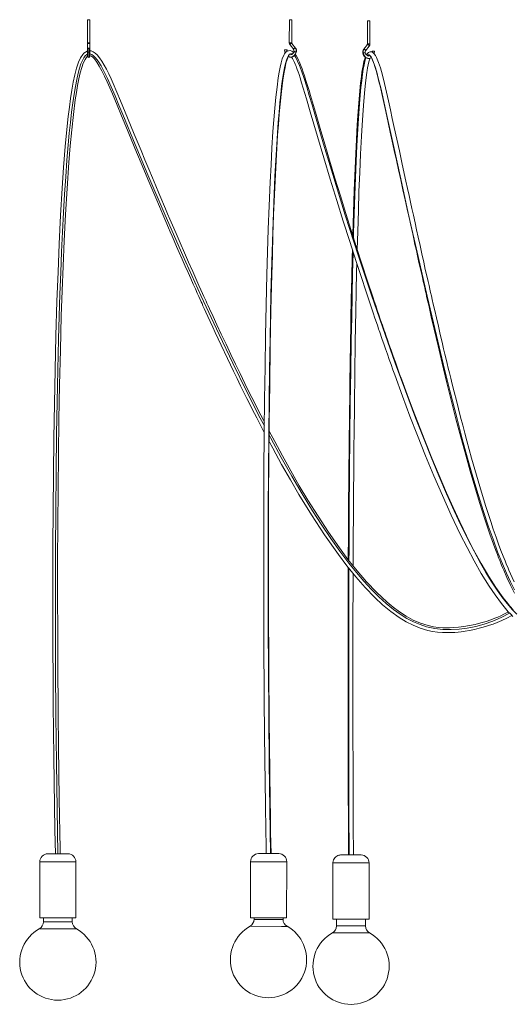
# Model space of a CAD drawing. Header units: millimetres. Extents: x -976 to 763, y -1259 to 2425.
# Tile 1 of 7: x -976 to -363, y -1255 to -28. Entities that reach past the tile are written whole.
import ezdxf

# ---------------------------------------------------------------- set-up
doc = ezdxf.new("R2010")
doc.units = ezdxf.units.MM

msp = doc.modelspace()

# ---------------------------------------------------------------- linework, layer by layer
at = {"color": 7, "linetype": 'Continuous', "lineweight": 15}
for p, q in [((-892, -27.9), (-892, -73.2)), ((-892, -27.9), (-889, -27.9)), ((-889, -73.2), (-889, -27.9)), ((-640.6, -27.7), (-640.7, -56.5)), ((-637.7, -56.5), (-637.6, -27.7)), ((-543.2, -29.2), (-543.2, -58)), ((-540.8, -29.2), (-543.2, -29.2)), ((-540.2, -58), (-540.2, -29.2)), ((-890.5, -56.7), (-890.5, -57.4)), ((-639.8, -59.2), (-635.2, -65)), ((-632.9, -63.2), (-637.4, -57.4)), ((-543.5, -58.8), (-548, -64.6)), ((-545.7, -66.5), (-541.1, -60.7)), ((-890.5, -74.6), (-890.5, -63.2)), ((-643.3, -67), (-643.5, -65.4)), ((-639.1, -71.5), (-639.4, -71.4)), ((-632.9, -63.2), (-632.9, -63.2)), ((-548, -64.6), (-548, -64.6)), ((-541.5, -72.9), (-541.8, -73)), ((-537.4, -66.9), (-537.5, -68.2)), ((-640.2, -74.3), (-639.1, -74.5)), ((-639.1, -74.5), (-638.5, -74.4)), ((-542.5, -75.9), (-541.8, -76)), ((-541.8, -76), (-541.4, -75.9)), ((-941.4, -1067.7), (-916.4, -1067.7)), ((-669.5, -1067.5), (-678.9, -1067.5)), ((-678.9, -1067.5), (-656.6, -1067.5)), ((-653.9, -1067.5), (-663.4, -1067.5)), ((-656.6, -1067.5), (-653.9, -1067.5)), ((-951.4, -1077.7), (-951.4, -1147.7)), ((-906.4, -1147.7), (-906.4, -1077.7)), ((-688.9, -1077.5), (-689, -1147.5)), ((-644, -1147.5), (-643.9, -1077.5)), ((-586.3, -1079.1), (-586.3, -1149.1)), ((-551.3, -1069.1), (-573.6, -1069)), ((-541.3, -1149.1), (-541.3, -1079.1)), ((-906.4, -1147.7), (-951.4, -1147.7)), ((-946.9, -1147.7), (-946.9, -1152.5)), ((-910.9, -1152.5), (-910.9, -1147.7)), ((-689, -1147.5), (-648.9, -1147.5)), ((-684.5, -1147.5), (-684.5, -1149.4)), ((-648.9, -1147.5), (-644, -1147.5)), ((-648.5, -1149.4), (-648.5, -1147.5)), ((-581.8, -1149), (-581.8, -1157.6)), ((-545.8, -1157.6), (-545.8, -1149))]:
    msp.add_line(p, q, dxfattribs=at)
at = {"color": 8, "linetype": 'Continuous', "lineweight": 15}
for p, q in [((-889, -56.7), (-892, -56.7)), ((-640.7, -56.5), (-638, -56.5)), ((-540.2, -58), (-542.9, -58)), ((-637.9, -71.3), (-639.4, -71.4)), ((-543.1, -72.8), (-541.5, -72.9)), ((-537.2, -68.3), (-537.1, -66.9)), ((-678.9, -1067.5), (-678.9, -1067.5)), ((-951.4, -1077.7), (-906.4, -1077.7)), ((-688.9, -1077.5), (-680.4, -1077.5)), ((-680.4, -1077.5), (-643.9, -1077.5)), ((-541.3, -1079.1), (-586.3, -1079.1)), ((-910.9, -1152.5), (-946.9, -1152.5)), ((-684.5, -1149.4), (-679.4, -1149.4)), ((-679.4, -1149.4), (-648.5, -1149.4)), ((-905.8, -1161.2), (-952, -1161.2)), ((-689.7, -1158.1), (-650.4, -1158.2)), ((-650.4, -1158.2), (-643.4, -1158.2)), ((-545.8, -1157.6), (-581.8, -1157.6)), ((-540.7, -1166.4), (-581, -1166.3))]:
    msp.add_line(p, q, dxfattribs=at)
at = {"color": 7, "linetype": 'Continuous', "lineweight": 15, "flags": 128}
for points in [[(-638.2, -27.7), (-638.7, -27.7), (-639.3, -27.7), (-639.8, -27.7), (-640.3, -27.7), (-640.6, -27.7), (-640.6, -27.7), (-640.4, -27.7), (-640.1, -27.7), (-639.5, -27.7), (-639, -27.7), (-638.4, -27.7), (-637.9, -27.7), (-637.7, -27.7), (-637.6, -27.7), (-637.8, -27.7), (-638.2, -27.7)], [(-892, -66.8), (-892.5, -66.9), (-894.6, -68), (-896.4, -69.4), (-898, -71.1), (-900.8, -75.4), (-903.1, -80.7), (-905.6, -88.1), (-907.7, -96.6), (-909.7, -105.6), (-911.4, -115.4), (-913, -125.9), (-914.6, -136.9), (-916, -148.5), (-917.3, -160.4), (-919.7, -186), (-921.8, -212.1), (-923.5, -237.8), (-925.5, -271.9), (-927.3, -307.1), (-928.7, -342.7), (-930, -378.5), (-931.3, -421.7), (-932.4, -464.1), (-933.2, -506.4), (-933.9, -549.9), (-934.5, -594.4), (-934.9, -639), (-935.1, -684.3), (-935.2, -730.2), (-935.2, -776.2), (-935.1, -812.2), (-934.9, -847.3), (-934.6, -881.6), (-934.3, -914.8), (-933.9, -947.1), (-933.5, -977.7), (-933, -1008), (-932.5, -1038.4), (-931.9, -1067.7)], [(-925.9, -1067.7), (-926.2, -1056.8), (-926.4, -1045.7), (-926.6, -1035.4), (-926.7, -1026), (-926.9, -1016.6), (-927.1, -1003.7), (-927.3, -990), (-927.5, -975.5), (-927.8, -959), (-928, -941.7), (-928.2, -923.4), (-928.4, -904.2), (-928.6, -884), (-928.9, -837.8), (-929.1, -792), (-929.2, -746.6), (-929.2, -701.9), (-929, -657.1), (-928.7, -613.2), (-928.2, -570), (-927.6, -526.6), (-926.8, -483.1), (-925.8, -439.8), (-924.6, -397.1), (-923.6, -365.9), (-922.5, -335), (-921.1, -303.3), (-919.5, -270.8), (-917.5, -238), (-915.3, -205.7), (-913.6, -185), (-911.7, -165.1), (-909.6, -146), (-907.2, -127.6), (-905.8, -118.4), (-904.3, -109.7), (-902.7, -101.5), (-901, -94.1), (-899.1, -87.5), (-897.2, -82), (-895, -77.4), (-893.7, -75.4), (-892.4, -73.8), (-891.9, -73.5)], [(-671.7, -529.4), (-673.4, -526), (-679, -515.2), (-684.6, -504.2), (-690.1, -493.2), (-695.9, -481.5), (-702, -468.9), (-707.6, -457.4), (-713.4, -445.2), (-719.5, -432.4), (-725.4, -419.9), (-730.8, -408.3), (-735.7, -397.7), (-740.1, -388.2), (-741.8, -384.3), (-743.3, -381.1), (-744.4, -378.7), (-745.1, -377), (-745.9, -375.3), (-747.1, -372.7), (-748.6, -369.3), (-750.7, -364.7), (-753.2, -359.1), (-755.8, -353.4), (-758.4, -347.5), (-761, -341.5), (-766.1, -330.1), (-771.3, -318.2), (-776.6, -306), (-781.6, -294.4), (-786.1, -283.9), (-789.3, -276.4), (-792.2, -269.6), (-794.9, -263.4), (-797.2, -257.9), (-799.4, -252.6), (-803, -244.1), (-806.9, -234.8), (-811.1, -224.8), (-815.6, -214.1), (-820.4, -202.6), (-825.3, -190.8), (-833.7, -170.5), (-842.2, -149.9), (-850.8, -129), (-859.9, -107.4), (-862.6, -101.3), (-865.4, -95.3), (-868.2, -89.6), (-871.1, -84.3), (-874, -79.4), (-877, -75.1), (-879.9, -71.6), (-882.4, -69.3), (-884.9, -67.7), (-887.5, -66.7), (-889, -66.6)], [(-889, -72.6), (-888.7, -72.6), (-887.2, -73.3), (-885.4, -74.6), (-883.4, -76.7), (-880.4, -80.6), (-877.3, -85.5), (-874.1, -91.4), (-870.8, -98), (-867.5, -105.2), (-864.2, -112.6), (-860.9, -120.2), (-855.2, -134.2), (-849.7, -147.7), (-844.4, -160.5), (-837.7, -176.7), (-831, -193), (-824, -209.7), (-816.8, -226.7), (-812, -238.3), (-807.1, -249.9), (-802.5, -260.6), (-798.3, -270.4), (-794.5, -279.3), (-791.1, -287.3), (-788.9, -292.2), (-786.6, -297.5), (-784, -303.6), (-781, -310.4), (-777.8, -317.9), (-774.2, -326.2), (-770.2, -335.1), (-766.7, -343.1), (-763.3, -350.6), (-760.4, -357.4), (-757.7, -363.3), (-755.4, -368.5), (-753.4, -372.9), (-751.8, -376.5), (-750.5, -379.4), (-749.4, -381.7), (-748.3, -384.3), (-746.6, -387.9), (-744.6, -392.4), (-742.1, -397.7), (-739.3, -404), (-736.1, -410.9), (-732.9, -417.8), (-710.3, -465.8), (-705.7, -475.1), (-701.4, -484.1), (-697.3, -492.4), (-693.5, -499.9), (-690, -506.9), (-686.9, -513.2), (-684, -518.7), (-681.2, -524.3), (-677.9, -530.6), (-674.3, -537.5), (-671.8, -542.3)], [(-635.3, -68.5), (-636.3, -67.7), (-637.6, -66.9), (-639.5, -66.3), (-641.6, -66.4), (-643.2, -67), (-644.5, -67.9), (-645.7, -69.1), (-646.6, -70.4), (-647.4, -71.8), (-649.4, -76.5), (-650.9, -81.6), (-652.1, -87.1), (-653.3, -93.3), (-654.4, -100.2), (-656, -111.8), (-657.4, -124.5), (-658.7, -138.1), (-659.9, -152.5), (-661, -167.3), (-662.3, -187.7), (-663.4, -208.8), (-664.5, -230.3), (-665.7, -259.6), (-666.8, -288.8), (-667.7, -317.6), (-668.5, -345.5), (-669.4, -383.2), (-670.2, -421.8), (-670.8, -461.1), (-671.4, -500.8), (-671.8, -540.9), (-672.2, -593.5), (-672.5, -646.4), (-672.6, -700.7), (-672.5, -753.4), (-672.3, -806.9), (-672.3, -819), (-672.2, -831.1), (-672.1, -843.2), (-672, -855.4), (-671.9, -867.5), (-671.9, -879.6), (-671.8, -890.8), (-671.6, -902.6), (-671.5, -913.2), (-671.4, -922.6), (-671.4, -931), (-671.3, -938.1), (-671.2, -944.2), (-671.2, -949.1), (-671.1, -950.9), (-671.1, -952.5), (-671.1, -953.9), (-671.1, -955.4), (-671.1, -958), (-671, -961.8), (-670.9, -967), (-670.9, -973.3), (-670.8, -980.1), (-670.7, -987.9), (-670.5, -996.7), (-670.4, -1006.4), (-670.2, -1017.2), (-670.1, -1028.6), (-669.9, -1041), (-669.6, -1054.3), (-669.4, -1067.5)], [(-663.4, -1067.5), (-663.7, -1054.1), (-663.9, -1040.6), (-664.1, -1028), (-664.3, -1016.4), (-664.4, -1005.7), (-664.6, -996.2), (-664.7, -987.6), (-664.8, -980), (-664.9, -973.4), (-664.9, -967), (-665, -961.9), (-665.1, -958), (-665.1, -955.4), (-665.1, -953.2), (-665.1, -950.6), (-665.2, -947.6), (-665.2, -944), (-665.3, -939.8), (-665.3, -935.1), (-665.4, -929.8), (-665.5, -921.6), (-665.6, -912.4), (-665.7, -902.2), (-665.8, -890.8), (-665.9, -877.2), (-666, -862.7), (-666.1, -848.2), (-666.2, -833.6), (-666.3, -819.1), (-666.3, -804.7), (-666.4, -790.2), (-666.5, -750.8), (-666.6, -711.7), (-666.5, -665.9), (-666.4, -620.9), (-666.1, -576.7), (-665.7, -529.3), (-665.1, -482.2), (-664.4, -435.6), (-663.6, -389.9), (-662.5, -345.4), (-661.8, -321.2), (-661.1, -296.4), (-660.2, -271.1), (-659.2, -245.7), (-658, -220.4), (-656.7, -195.6), (-655.2, -171.7), (-654.3, -158.3), (-653.3, -145.4), (-652.2, -133), (-651, -121.1), (-649.7, -110.1), (-648.3, -100), (-647.2, -93.2), (-646, -87.2), (-644.8, -82.1), (-643.3, -77.4), (-642.5, -75.3), (-641.6, -73.6), (-641.2, -73), (-640.8, -72.7)], [(-646.5, -65.4), (-646.2, -67.8), (-645.7, -69.1)], [(-643.8, -65.4), (-644.2, -65.4), (-644.7, -65.4), (-645.2, -65.4), (-645.7, -65.4), (-646.1, -65.4), (-646.4, -65.4), (-646.5, -65.4), (-646.5, -65.4)], [(-646.5, -65.4), (-646.3, -65.4), (-646.2, -65.4)], [(-646.2, -65.4), (-645.8, -65.4), (-645.3, -65.4), (-644.8, -65.4), (-644.3, -65.4), (-643.9, -65.4), (-643.6, -65.4), (-643.5, -65.4), (-643.5, -65.4), (-643.7, -65.4), (-643.8, -65.4)], [(-637.5, -74.2), (-636.9, -74.1), (-634.7, -72.7), (-632.9, -70.4), (-631.9, -67.8)], [(-361.9, -763.5), (-366.2, -758.8), (-370.3, -753.7), (-374.4, -748.5), (-383.5, -735.6), (-392.2, -722.1), (-401.9, -705.6), (-411.1, -688.7), (-420, -671.4), (-428.5, -653.8), (-436.8, -635.9), (-444.9, -617.8), (-454.2, -596.2), (-463.2, -574.4), (-472, -552.5), (-480.8, -529.9), (-487.4, -512.7), (-494, -495.1), (-500.6, -476.9), (-503.3, -469.6), (-505.9, -462.3), (-508.6, -454.8), (-511.3, -447.3), (-514, -439.6), (-516.6, -432.2), (-518.5, -426.7), (-520.1, -422.1), (-521.5, -418.2), (-522.5, -415.2), (-523.1, -413.4), (-523.9, -411.3), (-524.8, -408.7), (-525.9, -405.5), (-527.4, -400.9), (-529.3, -395.5), (-531.2, -389.8), (-533.1, -384.2), (-534.9, -378.7), (-536.8, -373.2), (-543.7, -352.5), (-550.3, -332.3), (-556.9, -311.7), (-563.5, -290.7), (-570.2, -269.3), (-577, -247.4), (-583.8, -225.1), (-590.6, -202.8), (-596.4, -183.1), (-602.2, -163.5), (-608.2, -143.2), (-614.3, -122.1), (-616.1, -115.8), (-618, -109.6), (-619.9, -103.6), (-621.7, -97.9), (-623.3, -93.1), (-624.7, -89), (-625.8, -86.2), (-626.7, -83.8), (-627.5, -81.9), (-628.1, -80.5), (-629.1, -78.2), (-630.5, -75.4), (-632.3, -72.2), (-633.3, -70.9)], [(-549, -69.2), (-548.5, -71), (-547.3, -73.1), (-545.1, -75.1), (-543.6, -75.7), (-543, -75.8)], [(-360.7, -728.5), (-363, -723.4), (-365.2, -718.5), (-367.1, -714.1), (-368.7, -710.4), (-370, -707.4), (-371, -705), (-372, -702.5), (-373.1, -699.6), (-374.4, -696.4), (-377.1, -689.4), (-380, -681.5), (-383.2, -672.7), (-386.6, -663), (-389.9, -653.3), (-395.9, -634.6), (-401.5, -616.6), (-407.7, -595.6), (-413.7, -574.3), (-419.6, -552.8), (-422.1, -543.2), (-424.7, -533.4), (-427.3, -523.4), (-430, -513.1), (-432.6, -502.5), (-435.3, -491.9), (-437.8, -482), (-439.5, -474.8), (-441.2, -468.1), (-442.7, -462), (-444, -456.4), (-445.3, -451), (-446.8, -444.9), (-448.5, -437.9), (-450.4, -429.6), (-452.6, -420.3), (-455, -410), (-457.5, -399.6), (-459.6, -390.3), (-461.5, -382.2), (-462.7, -376.7), (-463.8, -372), (-464.7, -367.9), (-465.7, -363.6), (-466.7, -359.1), (-467.8, -354.3), (-469.4, -347.1), (-471.3, -339), (-473.3, -329.9), (-475.5, -319.8), (-477.9, -309.1), (-480.1, -299), (-482.2, -289.6), (-484.1, -280.8), (-486.1, -271.6), (-487.9, -263.3), (-489.7, -255.4), (-491.5, -247), (-493.4, -238.3), (-495.4, -229.1), (-497.5, -219.5), (-500.5, -205.6), (-503.6, -191.2), (-506.8, -176.7), (-510, -162), (-512.4, -151.1), (-514.8, -140.1), (-517.2, -129), (-519.7, -118), (-522.2, -107.2), (-524.8, -97), (-527.3, -87.8), (-529.6, -80.9), (-532, -74.9), (-533.3, -72.4), (-534.9, -70.2), (-535.7, -69.3), (-536.8, -68.5), (-538.3, -67.9), (-539.8, -67.8), (-541.1, -68), (-542.2, -68.6), (-544.2, -70.5), (-544.7, -71.5)], [(-537.1, -66.9), (-537.3, -66.9), (-537.4, -66.9)], [(-534.4, -66.9), (-534.4, -66.9), (-534.5, -66.9), (-534.7, -66.9), (-535.1, -66.9), (-535.6, -66.9), (-536.1, -66.9), (-536.6, -66.9), (-537, -66.9), (-537.1, -66.9)], [(-534.9, -70.2), (-534.8, -69.9), (-534.4, -66.9)], [(-641.7, -73.8), (-641, -74.2), (-640.2, -74.3)], [(-638.1, -74.5), (-636.9, -76.3), (-635.5, -78.8), (-634.4, -81.1), (-633.5, -83), (-633.1, -84.2), (-632.7, -85), (-632.3, -86), (-631.9, -87.1), (-631.4, -88.4), (-630.9, -89.8), (-629.8, -92.7), (-628.6, -96.2), (-627.3, -100.2), (-625.3, -106.4), (-623.3, -113), (-621.3, -119.7), (-619.3, -126.5), (-614.6, -142.6), (-610.1, -158.1), (-605.7, -173.2), (-597.7, -199.8), (-589.7, -226.5), (-581.5, -253.1), (-573.4, -279), (-565.4, -304.3), (-557.5, -329), (-551.3, -348), (-545, -367), (-538.3, -387.1), (-536.2, -393.4), (-534.1, -399.7), (-532.2, -405.3), (-530.6, -409.8), (-529.4, -413.4), (-528.7, -415.4), (-528, -417.4), (-527.2, -419.9), (-526.2, -422.9), (-524.9, -426.4), (-523.1, -431.7), (-520.9, -437.9), (-518.6, -444.6), (-516.3, -451.2), (-513.9, -457.8), (-511.6, -464.3), (-509.3, -470.7), (-499.8, -496.9), (-490.4, -521.9), (-481, -546.3), (-471, -571.5), (-460.6, -596.4), (-450.1, -621.1), (-439.1, -645.4), (-427.7, -669.3), (-419.3, -685.9), (-410.6, -702.3), (-401.6, -718.1), (-391.9, -733.8), (-384.4, -745), (-376.4, -755.8), (-368, -765.8), (-365, -769), (-362.2, -771.8)], [(-546, -74.2), (-546.3, -75), (-546.8, -76.4), (-547.1, -77.4), (-547.4, -78.5), (-547.7, -79.8), (-548.3, -82.3), (-548.9, -85.3), (-549.6, -88.9), (-550.2, -93.3), (-550.9, -98.5), (-551.9, -107), (-552.9, -116.3), (-553.7, -126.3), (-554.6, -136.8), (-555.3, -147.7), (-556, -158.8), (-557.5, -185.7), (-558.7, -212.7), (-559.8, -240.8), (-560.8, -268.2), (-561.6, -295.6), (-561.6, -296.8)], [(-556.1, -314.2), (-555.5, -291.6), (-554.7, -265.5), (-553.9, -241.8), (-553, -218.3), (-551.9, -195.2), (-550.8, -172.9), (-550, -159.4), (-549.2, -146.6), (-548.4, -134.9), (-547.6, -124.3), (-546.7, -114.8), (-545.9, -106.7), (-545, -99.6), (-544.2, -93.4), (-543.8, -91), (-543.3, -87.7), (-542.5, -84), (-541.6, -80.1), (-540.6, -76.7), (-540.2, -75.7)], [(-539.8, -73.7), (-539.8, -73.7), (-539.7, -73.8), (-539.3, -74.2), (-538.5, -75.4), (-537.6, -77), (-536.6, -79.3), (-535.5, -82.1), (-534.1, -86.2), (-532.6, -91.1), (-530.9, -97.4), (-529.1, -104.6), (-527.3, -112), (-525.5, -119.6), (-523.8, -127.3), (-520.5, -142.1), (-517.5, -156.1), (-514.9, -167.9), (-512.4, -179.3), (-509.9, -190.9), (-507.3, -202.7), (-504.6, -214.9), (-501.9, -227.3), (-499.2, -239.9), (-496.4, -252.4), (-493.9, -263.9), (-491.6, -274.4), (-489.5, -283.9), (-488.2, -289.5), (-487, -294.9), (-485.7, -301), (-484.2, -307.9), (-482.4, -315.6), (-480.5, -324.1), (-479.2, -330.3), (-477.7, -336.9), (-476.2, -343.4), (-474.9, -349.2), (-473.8, -354.2), (-472.8, -358.5), (-472.1, -362), (-471.4, -364.7), (-471, -366.7), (-470.4, -369.1), (-469.7, -372.3), (-468.9, -376.1), (-467.8, -380.7), (-466.6, -385.9), (-463.4, -400.2), (-460.3, -413.6), (-455.4, -434.4), (-450.3, -455.9), (-444.8, -478.7), (-439, -502), (-433.1, -525.3), (-427, -548.4), (-421, -570.7), (-415.4, -590.5), (-409.7, -610.1), (-403.7, -629.7), (-397.5, -649.4), (-390.8, -669.3), (-383.5, -689.4), (-381.6, -694.4), (-380, -698.5), (-378.7, -701.8), (-377.8, -704.2), (-377.1, -705.7), (-376.3, -707.8), (-375.1, -710.6), (-373.7, -714.1), (-369.7, -723.2), (-365.2, -732.8), (-360.3, -742.7)], [(-562.1, -314.6), (-562.3, -322.9), (-563, -349.7), (-563.5, -375.8), (-564, -401), (-564.2, -413.6), (-564.4, -425.9), (-564.6, -437.8), (-564.8, -449.4), (-565, -461.3), (-565.2, -474.1), (-565.4, -487.1), (-565.5, -500.9), (-565.7, -515.5), (-565.9, -531.1), (-566.1, -547.5), (-566.2, -565.9), (-566.4, -585.3), (-566.6, -605.8), (-566.8, -627.3), (-566.9, -649.9), (-567, -673.4), (-567.2, -696.6), (-567.2, -701.1)], [(-561.2, -708.6), (-561.1, -692.3), (-561, -669.9), (-560.9, -648.8), (-560.8, -629.1), (-560.6, -610.6), (-560.5, -597), (-560.4, -584.1), (-560.3, -571.2), (-560.2, -558.2), (-560, -545), (-559.6, -507.2), (-559.1, -468.7), (-558.5, -429.8), (-557.8, -390.8), (-557.3, -366.4), (-556.8, -342.1), (-556.5, -331.9)], [(-367.8, -766), (-373.4, -769), (-377.3, -770.9), (-380.9, -772.5), (-384.8, -774.1), (-389.7, -775.9), (-395.5, -777.9), (-402.3, -779.9), (-409.3, -781.6), (-416.4, -783.1), (-423.4, -784.3), (-430.1, -785.2), (-436, -785.7), (-441, -785.9), (-445.2, -785.9), (-449.5, -785.8), (-455, -785.4), (-461.1, -784.5), (-467.8, -783.1), (-477.3, -780.1), (-486.4, -776.2), (-495, -771.5), (-503.3, -766.2), (-511.3, -760.2), (-519, -753.9), (-532.2, -741.6), (-544.6, -728.5), (-556.3, -714.8), (-567.6, -700.6), (-578.3, -686.1), (-591.9, -666.7), (-604.9, -646.9), (-617.5, -626.7), (-628.2, -608.8), (-638.9, -590.2), (-649.3, -571.5), (-658.9, -553.6), (-665.8, -540.7)], [(-665.9, -553.5), (-661.4, -561.9), (-650.3, -582.2), (-639.3, -601.5), (-628.7, -619.7), (-613.1, -645.2), (-596.8, -670.2), (-579.6, -694.6), (-569, -708.6), (-557.9, -722.2), (-546.3, -735.5), (-534.2, -748), (-524.5, -757.1), (-514.3, -765.5), (-503.7, -773.2), (-495.3, -778.3), (-486.6, -782.8), (-477.6, -786.4), (-468, -789.2), (-462.3, -790.4), (-456.3, -791.2), (-450.1, -791.8), (-444.1, -791.9), (-438.9, -791.8), (-434.4, -791.6), (-430.5, -791.2), (-426.5, -790.8), (-421.8, -790.1), (-416.3, -789.1), (-410.1, -787.9), (-404.2, -786.5), (-399.2, -785.2), (-394.9, -784), (-391.3, -782.8), (-386.9, -781.3), (-381.8, -779.4), (-376, -776.9), (-369.6, -773.8), (-363.5, -770.5)], [(-567.2, -710.8), (-567.3, -720.8), (-567.3, -745.8), (-567.4, -771.7), (-567.5, -798.5), (-567.5, -833.8), (-567.5, -870.5), (-567.4, -908.4), (-567.4, -947.4), (-567.2, -987.5), (-567, -1028.4), (-566.8, -1069.1)], [(-560.8, -1069.1), (-561, -1031.5), (-561.2, -993.8), (-561.3, -957.1), (-561.4, -921.4), (-561.5, -887), (-561.5, -853.8), (-561.5, -823.7), (-561.5, -794.9), (-561.4, -767.3), (-561.3, -741), (-561.2, -718.1)], [(-669.5, -1067.5), (-669.7, -1067.5), (-670.5, -1067.5), (-671, -1067.5), (-671.1, -1067.5), (-671, -1067.5), (-670.4, -1067.5), (-669.6, -1067.5), (-668.5, -1067.5), (-667.3, -1067.5), (-666, -1067.5), (-664.8, -1067.5), (-663.6, -1067.5), (-662.7, -1067.5), (-662.7, -1067.5)], [(-662.7, -1067.5), (-662, -1067.5), (-661.7, -1067.5), (-661.7, -1067.5), (-662.1, -1067.5), (-662.7, -1067.5), (-663.4, -1067.5)], [(-573.6, -1069), (-574.2, -1069), (-575.2, -1069), (-575.9, -1069.1), (-576.4, -1069.1), (-576.6, -1069.1), (-576.8, -1069.1), (-577, -1069.1), (-577.7, -1069.2), (-579, -1069.4), (-580.1, -1069.8), (-581.6, -1070.6), (-582.9, -1071.5), (-583.9, -1072.6), (-584.9, -1073.9), (-585.6, -1075.4), (-586.1, -1076.9), (-586.3, -1078.6), (-586.3, -1079.1)], [(-581.4, -1149), (-583, -1149), (-584.3, -1149), (-585.3, -1149), (-586, -1149.1), (-586.3, -1149.1), (-586.2, -1149.1), (-585.8, -1149.1), (-585.1, -1149.1), (-584, -1149.1), (-582.6, -1149.1), (-581.8, -1149.1)], [(-580.6, -1149), (-582.2, -1149), (-583.5, -1149), (-584.4, -1149), (-585, -1149.1), (-585.3, -1149.1), (-585.2, -1149.1), (-584.8, -1149.1), (-584, -1149.1), (-582.9, -1149.1), (-581.8, -1149.1)], [(-545.8, -1149.1), (-544.6, -1149.1), (-543.3, -1149.1), (-542.3, -1149.1), (-541.6, -1149.1), (-541.3, -1149.1), (-541.4, -1149), (-541.8, -1149), (-542.5, -1149), (-543.6, -1149), (-545, -1149), (-546.7, -1149), (-548.7, -1149), (-550.9, -1149), (-553.3, -1149), (-555.9, -1149), (-558.6, -1149), (-561.4, -1149), (-564.2, -1149), (-567, -1149), (-569.8, -1149), (-572.5, -1149), (-575, -1149), (-577.4, -1149), (-579.5, -1149), (-581.4, -1149)], [(-545.8, -1149.1), (-544.7, -1149.1), (-543.6, -1149.1), (-542.8, -1149.1), (-542.4, -1149.1), (-542.3, -1149.1), (-542.6, -1149), (-543.2, -1149), (-544.1, -1149), (-545.4, -1149), (-547, -1149), (-548.8, -1149), (-550.9, -1149), (-553.3, -1149), (-555.7, -1149), (-558.3, -1149), (-561.1, -1149), (-563.8, -1149), (-566.6, -1149), (-569.3, -1149), (-571.9, -1149), (-574.4, -1149), (-576.7, -1149), (-578.8, -1149), (-580.6, -1149)]]:
    msp.add_lwpolyline(points, dxfattribs=at)
at = {"color": 8, "linetype": 'Continuous', "lineweight": 15, "flags": 128}
for points in [[(-639.8, -59.2), (-639.8, -59), (-639.8, -58.7), (-639.5, -58.3), (-639.1, -57.9), (-638.7, -57.5), (-638.2, -57.3), (-637.8, -57.2)], [(-637.7, -56.5), (-637.7, -56.5), (-638, -56.5)], [(-637.8, -57.2), (-637.5, -57.3), (-637.4, -57.4)], [(-543.5, -58.8), (-543.4, -58.8), (-543.1, -58.7)], [(-542.9, -58), (-543.2, -58), (-543.2, -58)], [(-543.1, -58.7), (-542.7, -58.8), (-542.2, -59), (-541.8, -59.4), (-541.4, -59.8), (-541.1, -60.2), (-541.1, -60.5), (-541.1, -60.7)], [(-892, -70.7), (-892.8, -71.1), (-894.7, -72.6), (-896.5, -75.1), (-898.4, -78.4), (-900.2, -82.8), (-901.9, -88.1), (-903.7, -94.4), (-905.4, -102.2), (-907.1, -110.9), (-908.7, -120.7), (-910.3, -131.5), (-911.8, -143.2), (-913.3, -155.8), (-914.7, -169.4), (-916, -183.7), (-917.6, -203), (-919.1, -223.5), (-920.5, -245.3), (-921.9, -268.1), (-923.1, -292.1), (-924.3, -317), (-925.3, -343), (-926.3, -369.8), (-927.2, -397.5), (-928.1, -426), (-929, -464.4), (-929.8, -504), (-930.5, -544.5), (-931.1, -591.6), (-931.6, -639.6), (-931.9, -688.4), (-932, -737.7), (-932, -787.4), (-931.8, -837.3), (-931.4, -896), (-930.8, -954.3), (-929.9, -1012), (-928.9, -1067.7)], [(-890.5, -63.2), (-891.1, -63.3), (-891.6, -63.5), (-891.9, -63.9), (-892, -64.3), (-892, -64.3)], [(-889, -64.3), (-889, -64.3), (-889.1, -63.9), (-889.4, -63.5), (-889.9, -63.3), (-890.5, -63.2)], [(-671.7, -534.1), (-676.8, -524.4), (-694, -490.7), (-711.1, -455.9), (-728.2, -420.3), (-750.9, -371.5), (-773.4, -321.7), (-795.4, -271.5), (-817, -221.1), (-832.8, -183.3), (-848.2, -145.8), (-853, -134.2), (-857.7, -122.6), (-862.4, -111.5), (-867, -101.1), (-871.5, -91.8), (-875.1, -85.2), (-878.6, -79.6), (-881.9, -75.2), (-884.4, -72.7), (-886.7, -71.1), (-888.9, -70.3), (-889, -70.3)], [(-636.8, -70.5), (-637.6, -70.1), (-639, -70.1), (-640.3, -70.9), (-641.6, -72.4), (-642.9, -74.8), (-644.1, -78.2), (-645.4, -82.5), (-646.6, -87.9), (-647.8, -94.2), (-649, -101.9), (-650.2, -110.7), (-651.3, -120.5), (-652.4, -131.3), (-653.5, -143), (-654.5, -155.6), (-655.5, -169.1), (-656.4, -183.5), (-657.5, -202.8), (-658.6, -223.3), (-659.5, -245), (-660.5, -267.9), (-661.3, -291.8), (-662.1, -316.8), (-662.9, -342.8), (-663.5, -369.6), (-664.1, -397.3), (-664.7, -425.8), (-665.3, -464.2), (-665.9, -503.7), (-666.3, -544.3), (-666.7, -591.4), (-666.9, -639.4), (-667.1, -688.2), (-667.1, -737.5), (-667, -787.2), (-666.7, -837), (-666.3, -895.7), (-665.7, -954.1), (-665, -1011.8), (-664.1, -1067.5)], [(-643.6, -67.2), (-643.7, -67.1), (-643.8, -65.4)], [(-640.4, -74.3), (-640, -74.4), (-638, -74.4), (-636.1, -73.7), (-634.6, -72.4), (-633, -70.1), (-632.2, -67.9)], [(-633.2, -63), (-633.6, -63.1), (-634.1, -63.3), (-634.6, -63.7), (-635, -64.1), (-635.2, -64.5), (-635.3, -64.8), (-635.2, -65)], [(-634.8, -67.1), (-634.8, -67.2), (-634.7, -67.3), (-634.3, -67.4), (-633.8, -67.6), (-633.2, -67.7), (-632.6, -67.8), (-632.2, -67.9)], [(-357.4, -769), (-363.2, -762.9), (-369.5, -755.5), (-375.9, -747.2), (-382.5, -737.9), (-389.1, -727.9), (-395.8, -716.9), (-402.5, -705.2), (-410.6, -690.4), (-418.8, -674.6), (-427, -657.8), (-435.3, -640.1), (-444.8, -618.9), (-454.4, -596.6), (-464, -573.3), (-473.7, -549.2), (-483.4, -524.3), (-496.1, -490.6), (-508.8, -455.8), (-521.4, -420.1), (-538.3, -371.3), (-554.8, -321.5), (-571, -271.3), (-586.6, -220.9), (-598, -183.1), (-609, -145.6), (-612.4, -134), (-615.8, -122.4), (-619, -111.3), (-622.3, -100.9), (-625.5, -91.5), (-628, -85), (-630.4, -79.4), (-632.7, -75), (-634.4, -72.5), (-634.6, -72.4)], [(-632.9, -63.2), (-632.9, -63.1), (-633.2, -63)], [(-632.2, -67.9), (-632, -67.8), (-631.9, -67.8)], [(-549, -69.2), (-548.9, -69.3), (-548.7, -69.3)], [(-548.7, -69.3), (-548.3, -69.3), (-547.8, -69.2), (-547.1, -69.1), (-546.6, -68.9), (-546.2, -68.8), (-546.1, -68.6), (-546.1, -68.6)], [(-540.7, -75.9), (-540.9, -75.9), (-542.9, -75.9), (-544.8, -75.2), (-546.3, -73.9), (-547.9, -71.6), (-548.7, -69.3)], [(-547.7, -64.5), (-548, -64.6), (-548, -64.6)], [(-545.7, -66.5), (-545.6, -66.3), (-545.7, -66), (-545.9, -65.6), (-546.3, -65.2), (-546.8, -64.8), (-547.3, -64.6), (-547.7, -64.5)], [(-360.4, -738.7), (-365.4, -728.6), (-370.3, -717.7), (-375.3, -706), (-381.2, -691.3), (-387, -675.5), (-392.9, -658.7), (-398.7, -641), (-405.3, -619.8), (-412, -597.5), (-418.6, -574.3), (-425.2, -550.2), (-431.7, -525.3), (-440.4, -491.7), (-449, -456.9), (-457.5, -421.3), (-469, -372.5), (-480.4, -322.8), (-491.7, -272.6), (-502.8, -222.3), (-511.1, -184.5), (-519.2, -147), (-521.8, -135.4), (-524.3, -123.9), (-526.9, -112.8), (-529.4, -102.4), (-531.8, -93), (-533.8, -86.4), (-535.7, -80.9), (-537.5, -76.5), (-538.9, -74), (-540.2, -72.4), (-541.4, -71.6), (-542.5, -71.6), (-543.5, -72.4), (-543.6, -72.5)], [(-545, -75.1), (-545.6, -76.3), (-546.6, -79.7), (-547.6, -84), (-548.6, -89.4), (-549.5, -95.7), (-550.5, -103.5), (-551.5, -112.2), (-552.4, -122), (-553.3, -132.8), (-554.1, -144.5), (-554.9, -157.1), (-555.7, -170.7), (-556.5, -185.1), (-557.4, -204.3), (-558.3, -224.9), (-559.1, -246.6), (-559.9, -269.5), (-560.6, -293.4), (-560.7, -299.5)], [(-561.2, -317.3), (-561.3, -318.4), (-561.9, -344.3), (-562.5, -371.2), (-563, -398.9), (-563.6, -427.3), (-564.2, -465.8), (-564.7, -505.3), (-565.2, -545.8), (-565.6, -592.9), (-566, -641), (-566.3, -689.8), (-566.4, -702.1)], [(-366.3, -767.6), (-376.7, -773), (-387.3, -777.5), (-397.9, -781.2), (-408.5, -784.1), (-419.1, -786.3), (-429.2, -787.5), (-439.3, -788.1), (-449.3, -787.9), (-459.5, -786.8), (-469.7, -784.6), (-477.8, -782), (-485.9, -778.6), (-494.2, -774.3), (-502.5, -769.1), (-511, -763), (-520.1, -755.6), (-529.2, -747.3), (-538.4, -738), (-547.7, -727.9), (-557.1, -717), (-566.5, -705.3), (-577.7, -690.5), (-589, -674.7), (-600.3, -657.9), (-611.7, -640.2), (-624.6, -619), (-637.7, -596.7), (-650.7, -573.5), (-663.8, -549.3), (-665.8, -545.4)], [(-566.4, -711.8), (-566.5, -739.1), (-566.7, -788.8), (-566.7, -838.6), (-566.7, -897.3), (-566.6, -955.7), (-566.4, -1013.3), (-566.2, -1069)], [(-653.9, -1067.5), (-653.9, -1067.5), (-653.9, -1067.5)]]:
    msp.add_lwpolyline(points, dxfattribs=at)
at = {"color": 7, "linetype": 'Continuous', "lineweight": 15}
for centre, radius, start, end in [((-540.6, -62.5), 33.3, 89.3031, 90.2746), ((-636.2, -56.5), 4.46, 179.4921, 217.1343), ((-636.8, -56.5), 1.2, 179.0836, 216.6215), ((-636.2, -56.5), 1.43, 177.958, 214.8017), ((-544.7, -58), 1.42, 325.112, 1.9894), ((-544.1, -58), 1.2, 323.2616, 0.8493), ((-544.7, -58), 4.46, 322.743, 0.4352), ((-890.5, -73.2), 1.53, 178.6645, 268.7831), ((-890.5, -73.2), 1.53, 271.2169, 1.3355), ((-639.6, -66.7), 4.83, 276.8889, 354.9476), ((-637.4, -66.5), 2.61, 346.3804, 34.9644), ((-638.1, -66.5), 5.98, 347.2814, 35.8782), ((-637.4, -66.5), 5.62, 347.1703, 36.8166), ((-543.5, -68), 5.62, 143.0666, 192.7625), ((-542.8, -68), 5.98, 144.0186, 192.652), ((-543.5, -68), 2.61, 144.9472, 193.5718), ((-541.2, -68.2), 4.88, 185.3678, 262.766), ((-541.3, -71.2), 4.74, 269.3535, 304.1793), ((-941.4, -1077.7), 10, 90, 180), ((-916.4, -1077.7), 10, 0, 90), ((-678.9, -1077.4), 9.93, 90.9409, 180.3175), ((-653.9, -1077.4), 9.94, 359.5534, 88.492), ((-551.3, -1079.1), 10, 0.069, 88.6777), ((-956.9, -1152.5), 10, 299.1407, 360), ((-900.9, -1152.5), 10, 180, 240.8593), ((-694.5, -1149.4), 9.92, 299.6658, 0.0817), ((-638.7, -1149.5), 9.82, 179.4671, 240.7313), ((-928.9, -1202.7), 47.5, 119.1407, 60.8593), ((-666.6, -1199.6), 47.5, 118.8273, 269.9432), ((-666.6, -1199.6), 47.5, 269.8909, 60.9478), ((-591.8, -1157.6), 9.99, 299.2762, 359.966), ((-536.1, -1157.8), 9.68, 178.9696, 241.2258), ((-563.8, -1207.9), 47.5, 119.074, 270.0361), ((-563.8, -1207.9), 47.5, 269.9865, 61.0384)]:
    msp.add_arc(centre, radius, start, end, dxfattribs=at)
at = {"color": 8, "linetype": 'Continuous', "lineweight": 15}
for centre, radius, start, end in [((-890.7, -58.8), 1.34, 81.9505, 168.5782), ((-890.3, -58.8), 1.34, 11.4218, 98.0495), ((-890.8, -66.3), 1.8, 229.5459, 280.6994), ((-890.2, -66.3), 1.8, 259.3006, 310.4541), ((-581.7, -1621.2), 454.9, 89.9121, 90.6528)]:
    msp.add_arc(centre, radius, start, end, dxfattribs=at)

doc.saveas('drawing.dxf')
